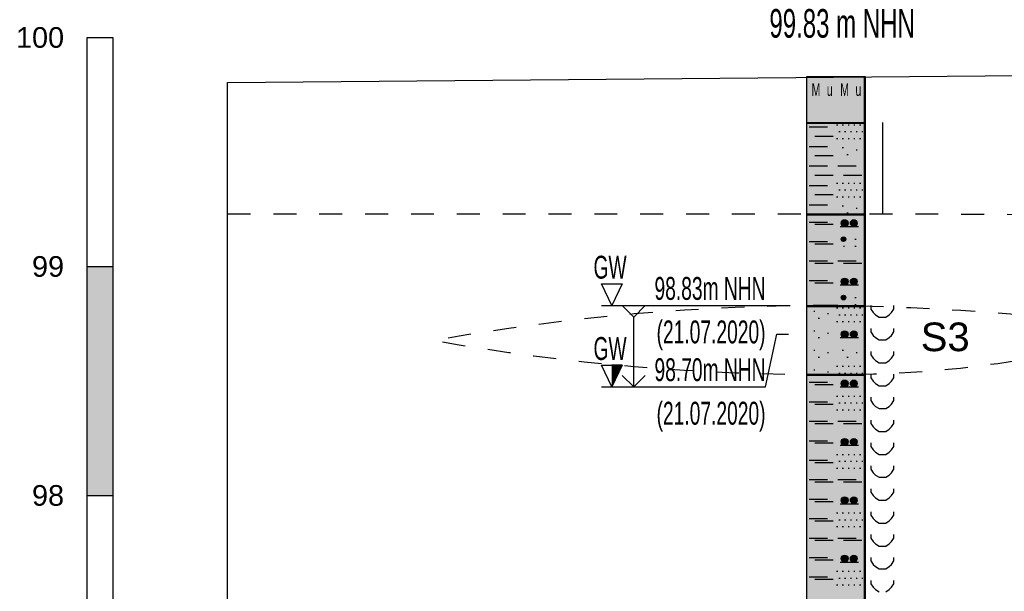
# Model space of a CAD drawing. Header units: metres. Extents: x -17 to 824, y 89 to 134.
# Tile 3 of 80: x -8.91 to -4.61, y 97.58 to 100.08. Entities that reach past the tile are written whole.
import ezdxf
from ezdxf.enums import TextEntityAlignment as Align

# ---------------------------------------------------------------- set-up
doc = ezdxf.new("R2010")
doc.units = ezdxf.units.M
doc.linetypes.add('ACAD_ISO03W100', pattern=[30, 12, -18])
for name, color, linetype in [('BG_GT_DC_RKS', 249, 'Continuous'), ('BG_GT_SCHICHT', 3, 'ACAD_ISO03W100'), ('BG_GT_TE', 6, 'Continuous'), ('BW_KOERP_GESCH', 126, 'Continuous'), ('BW_Z_BEM', 52, 'Continuous'), ('ZZ_LAYOUT', 2, 'Continuous')]:
    doc.layers.add(name, color=color, linetype=linetype)
doc.styles.add('ARI018_V_100', font='arial.ttf', dxfattribs={"height": 0.18})
doc.styles.add('ARI025_V_50', font='arial.ttf', dxfattribs={"height": 0.125})
doc.styles.get("Standard").update_dxf_attribs({"font": 'arial.ttf'})

# ---------------------------------------------------------------- blocks, each defined once
blk = doc.blocks.new('QP1-RKS-1')
for p, q in [((-0.00255, 0), (0.00255, 0)), ((-0.00255, -0.0041), (-0.00255, 0)), ((-0.00255, 0), (0.00245, 0)), ((-0.00255, -0.08), (-0.00255, 0)), ((0.00245, 0), (0.00245, -0.08)), ((0.00255, 0), (0.00255, -0.0041)), ((-0.00255, -0.004), (0.00255, -0.004)), ((-0.00255, -0.0121), (-0.00255, -0.004)), ((0.00255, -0.0041), (-0.00255, -0.0041)), ((0.00005, -0.0042), (0.00015, -0.0042)), ((0.00055, -0.0042), (0.00065, -0.0042)), ((0.00105, -0.0042), (0.00115, -0.0042)), ((0.00155, -0.0042), (0.00165, -0.0042)), ((0.00205, -0.0042), (0.00215, -0.0042)), ((0.00255, -0.004), (0.00255, -0.0121)), ((0.00405, -0.004), (0.00405, -0.012)), ((-0.00235, -0.0044), (-0.00075, -0.0044)), ((0.00025, -0.0048), (0.00035, -0.0048)), ((0.00075, -0.0048), (0.00085, -0.0048)), ((0.00125, -0.0048), (0.00135, -0.0048)), ((0.00175, -0.0048), (0.00185, -0.0048)), ((0.00225, -0.0048), (0.00235, -0.0048)), ((-0.00185, -0.0052), (-0.00025, -0.0052)), ((0.00005, -0.0054), (0.00015, -0.0054)), ((0.00055, -0.0054), (0.00065, -0.0054)), ((0.00105, -0.0054), (0.00115, -0.0054)), ((0.00155, -0.0054), (0.00165, -0.0054)), ((0.00205, -0.0054), (0.00215, -0.0054)), ((-0.00235, -0.0061), (-0.00075, -0.0061)), ((0.00055, -0.0062), (0.00065, -0.0062)), ((0.00095, -0.0068), (0.00105, -0.0068)), ((0.00175, -0.0064), (0.00185, -0.0064)), ((-0.00185, -0.0069), (-0.00025, -0.0069)), ((-0.00235, -0.0078), (-0.00075, -0.0078)), ((0.00015, -0.0078), (0.00175, -0.0078)), ((-0.00185, -0.0086), (-0.00025, -0.0086)), ((0.00005, -0.0093), (0.00015, -0.0093)), ((0.00055, -0.0093), (0.00065, -0.0093)), ((0.00065, -0.0086), (0.00225, -0.0086)), ((0.00105, -0.0093), (0.00115, -0.0093)), ((0.00155, -0.0093), (0.00165, -0.0093)), ((0.00205, -0.0093), (0.00215, -0.0093)), ((-0.00235, -0.0095), (-0.00075, -0.0095)), ((-0.00185, -0.0103), (-0.00025, -0.0103)), ((0.00025, -0.0099), (0.00035, -0.0099)), ((0.00075, -0.0099), (0.00085, -0.0099)), ((0.00125, -0.0099), (0.00135, -0.0099)), ((0.00175, -0.0099), (0.00185, -0.0099)), ((0.00225, -0.0099), (0.00235, -0.0099)), ((0.00005, -0.0105), (0.00015, -0.0105)), ((0.00055, -0.0105), (0.00065, -0.0105)), ((0.00105, -0.0105), (0.00115, -0.0105)), ((0.00155, -0.0105), (0.00165, -0.0105)), ((0.00205, -0.0105), (0.00215, -0.0105)), ((-0.00255, -0.012), (0.00255, -0.012)), ((-0.00255, -0.0201), (-0.00255, -0.012)), ((-0.00235, -0.0112), (-0.00075, -0.0112)), ((0.00055, -0.0113), (0.00065, -0.0113)), ((0.00095, -0.0119), (0.00105, -0.0119)), ((0.00175, -0.0115), (0.00185, -0.0115)), ((0.00255, -0.012), (0.00255, -0.0201)), ((0.00255, -0.0121), (-0.00255, -0.0121)), ((-0.00235, -0.0127), (-0.00075, -0.0127)), ((0.00045, -0.0128), (0.00105, -0.0128)), ((0.000454, -0.01275), (0.001046, -0.01275)), ((0.000454, -0.01285), (0.001046, -0.01285)), ((0.000467, -0.0127), (0.001033, -0.0127)), ((0.00049, -0.01265), (0.00101, -0.01265)), ((0.000526, -0.0126), (0.000974, -0.0126)), ((0.000584, -0.01255), (0.000916, -0.01255)), ((0.00125, -0.0128), (0.00185, -0.0128)), ((0.001254, -0.01275), (0.001846, -0.01275)), ((0.001254, -0.01285), (0.001846, -0.01285)), ((0.001267, -0.0127), (0.001833, -0.0127)), ((0.00129, -0.01265), (0.00181, -0.01265)), ((0.001326, -0.0126), (0.001774, -0.0126)), ((0.001384, -0.01255), (0.001716, -0.01255)), ((-0.00185, -0.0129), (-0.00025, -0.0129)), ((0.00035, -0.0131), (0.00195, -0.0131)), ((0.000467, -0.0129), (0.001033, -0.0129)), ((0.00049, -0.01295), (0.00101, -0.01295)), ((0.000526, -0.013), (0.000974, -0.013)), ((0.000584, -0.01305), (0.000916, -0.01305)), ((0.001267, -0.0129), (0.001833, -0.0129)), ((0.00129, -0.01295), (0.00181, -0.01295)), ((0.001326, -0.013), (0.001774, -0.013)), ((0.001384, -0.01305), (0.001716, -0.01305)), ((-0.00235, -0.0144), (-0.00075, -0.0144)), ((-0.00185, -0.0146), (-0.00025, -0.0146)), ((0.00045, -0.0142), (0.00085, -0.0142)), ((0.000456, -0.01415), (0.000844, -0.01415)), ((0.000456, -0.01425), (0.000844, -0.01425)), ((0.000477, -0.0141), (0.000823, -0.0141)), ((0.000477, -0.0143), (0.000823, -0.0143)), ((0.000518, -0.01405), (0.000782, -0.01405)), ((0.000518, -0.01435), (0.000782, -0.01435)), ((0.00165, -0.0142), (0.00175, -0.0142)), ((0.00065, -0.0148), (0.00075, -0.0148)), ((0.00165, -0.0148), (0.00175, -0.0148)), ((-0.00235, -0.0161), (-0.00075, -0.0161)), ((-0.00185, -0.0163), (-0.00025, -0.0163)), ((0.00015, -0.0161), (0.00175, -0.0161)), ((0.00065, -0.0163), (0.00225, -0.0163)), ((-0.00235, -0.0178), (-0.00075, -0.0178)), ((-0.00185, -0.018), (-0.00025, -0.018)), ((0.00045, -0.0179), (0.00105, -0.0179)), ((0.000454, -0.01785), (0.001046, -0.01785)), ((0.000454, -0.01795), (0.001046, -0.01795)), ((0.000467, -0.0178), (0.001033, -0.0178)), ((0.000467, -0.018), (0.001033, -0.018)), ((0.00049, -0.01775), (0.00101, -0.01775)), ((0.000526, -0.0177), (0.000974, -0.0177)), ((0.000584, -0.01765), (0.000916, -0.01765)), ((0.00125, -0.0179), (0.00185, -0.0179)), ((0.001254, -0.01785), (0.001846, -0.01785)), ((0.001254, -0.01795), (0.001846, -0.01795)), ((0.001267, -0.0178), (0.001833, -0.0178)), ((0.001267, -0.018), (0.001833, -0.018)), ((0.00129, -0.01775), (0.00181, -0.01775)), ((0.001326, -0.0177), (0.001774, -0.0177)), ((0.001384, -0.01765), (0.001716, -0.01765)), ((0.00035, -0.0182), (0.00195, -0.0182)), ((0.00049, -0.01805), (0.00101, -0.01805)), ((0.000526, -0.0181), (0.000974, -0.0181)), ((0.000584, -0.01815), (0.000916, -0.01815)), ((0.00129, -0.01805), (0.00181, -0.01805)), ((0.001326, -0.0181), (0.001774, -0.0181)), ((0.001384, -0.01815), (0.001716, -0.01815)), ((0.00045, -0.0193), (0.00085, -0.0193)), ((0.000456, -0.01925), (0.000844, -0.01925)), ((0.000456, -0.01935), (0.000844, -0.01935)), ((0.000477, -0.0192), (0.000823, -0.0192)), ((0.000477, -0.0194), (0.000823, -0.0194)), ((0.000518, -0.01915), (0.000782, -0.01915)), ((0.000518, -0.01945), (0.000782, -0.01945)), ((0.00165, -0.0193), (0.00175, -0.0193)), ((-0.00255, -0.02), (0.00255, -0.02)), ((-0.00255, -0.0261), (-0.00255, -0.02)), ((0.00255, -0.0201), (-0.00255, -0.0201)), ((-0.00195, -0.0205), (-0.00185, -0.0205)), ((0.00005, -0.0202), (0.00015, -0.0202)), ((0.00055, -0.0202), (0.00065, -0.0202)), ((0.00105, -0.0202), (0.00115, -0.0202)), ((0.00155, -0.0202), (0.00165, -0.0202)), ((0.00165, -0.0199), (0.00175, -0.0199)), ((0.00205, -0.0202), (0.00215, -0.0202)), ((0.00255, -0.02), (0.00255, -0.0261)), ((0.00305, -0.02), (0.00305, -0.0203)), ((0.00305, -0.0203), (0.00325, -0.0206)), ((0.00325, -0.0206), (0.00345, -0.0208)), ((0.00465, -0.0208), (0.00485, -0.0206)), ((0.00485, -0.0206), (0.00505, -0.0203)), ((0.00505, -0.0203), (0.00505, -0.02)), ((-0.00155, -0.0211), (-0.00145, -0.0211)), ((-0.00075, -0.0207), (-0.00065, -0.0207)), ((0.00005, -0.0214), (0.00015, -0.0214)), ((0.00025, -0.0208), (0.00035, -0.0208)), ((0.00055, -0.0214), (0.00065, -0.0214)), ((0.00075, -0.0208), (0.00085, -0.0208)), ((0.00105, -0.0214), (0.00115, -0.0214)), ((0.00125, -0.0208), (0.00135, -0.0208)), ((0.00155, -0.0214), (0.00165, -0.0214)), ((0.00175, -0.0208), (0.00185, -0.0208)), ((0.00205, -0.0214), (0.00215, -0.0214)), ((0.00225, -0.0208), (0.00235, -0.0208)), ((0.00345, -0.0208), (0.00375, -0.021)), ((0.00375, -0.021), (0.00405, -0.021)), ((0.00405, -0.021), (0.00435, -0.021)), ((0.00435, -0.021), (0.00465, -0.0208)), ((-0.00195, -0.0222), (-0.00185, -0.0222)), ((0.000526, -0.0223), (0.000974, -0.0223)), ((0.000584, -0.02225), (0.000916, -0.02225)), ((0.001326, -0.0223), (0.001774, -0.0223)), ((0.001384, -0.02225), (0.001716, -0.02225)), ((0.00305, -0.022), (0.00305, -0.0223)), ((0.00305, -0.0223), (0.00325, -0.0226)), ((0.00485, -0.0226), (0.00505, -0.0223)), ((0.00505, -0.0223), (0.00505, -0.022)), ((-0.00155, -0.0228), (-0.00145, -0.0228)), ((-0.00075, -0.0224), (-0.00065, -0.0224)), ((0.00035, -0.0228), (0.00195, -0.0228)), ((0.00045, -0.0225), (0.00105, -0.0225)), ((0.000454, -0.02245), (0.001046, -0.02245)), ((0.000454, -0.02255), (0.001046, -0.02255)), ((0.000467, -0.0224), (0.001033, -0.0224)), ((0.000467, -0.0226), (0.001033, -0.0226)), ((0.00049, -0.02235), (0.00101, -0.02235)), ((0.00049, -0.02265), (0.00101, -0.02265)), ((0.000526, -0.0227), (0.000974, -0.0227)), ((0.000584, -0.02275), (0.000916, -0.02275)), ((0.00125, -0.0225), (0.00185, -0.0225)), ((0.001254, -0.02245), (0.001846, -0.02245)), ((0.001254, -0.02255), (0.001846, -0.02255)), ((0.001267, -0.0224), (0.001833, -0.0224)), ((0.001267, -0.0226), (0.001833, -0.0226)), ((0.00129, -0.02235), (0.00181, -0.02235)), ((0.00129, -0.02265), (0.00181, -0.02265)), ((0.001326, -0.0227), (0.001774, -0.0227)), ((0.001384, -0.02275), (0.001716, -0.02275)), ((0.00325, -0.0226), (0.00345, -0.0228)), ((0.00345, -0.0228), (0.00375, -0.023)), ((0.00375, -0.023), (0.00405, -0.023)), ((0.00405, -0.023), (0.00435, -0.023)), ((0.00435, -0.023), (0.00465, -0.0228)), ((0.00465, -0.0228), (0.00485, -0.0226)), ((-0.00195, -0.0239), (-0.00185, -0.0239)), ((0.00055, -0.0239), (0.00065, -0.0239)), ((0.00305, -0.024), (0.00305, -0.0243)), ((0.00505, -0.0243), (0.00505, -0.024)), ((-0.00155, -0.0245), (-0.00145, -0.0245)), ((-0.00075, -0.0241), (-0.00065, -0.0241)), ((0.00095, -0.0245), (0.00105, -0.0245)), ((0.00175, -0.0241), (0.00185, -0.0241)), ((0.00305, -0.0243), (0.00325, -0.0246)), ((0.00325, -0.0246), (0.00345, -0.0248)), ((0.00345, -0.0248), (0.00375, -0.025)), ((0.00435, -0.025), (0.00465, -0.0248)), ((0.00465, -0.0248), (0.00485, -0.0246)), ((0.00485, -0.0246), (0.00505, -0.0243)), ((-0.00195, -0.0256), (-0.00185, -0.0256)), ((0.00005, -0.0253), (0.00015, -0.0253)), ((0.00055, -0.0253), (0.00065, -0.0253)), ((0.00105, -0.0253), (0.00115, -0.0253)), ((0.00155, -0.0253), (0.00165, -0.0253)), ((0.00205, -0.0253), (0.00215, -0.0253)), ((0.00375, -0.025), (0.00405, -0.025)), ((0.00405, -0.025), (0.00435, -0.025)), ((-0.00255, -0.026), (0.00255, -0.026)), ((-0.00255, -0.0461), (-0.00255, -0.026)), ((0.00255, -0.0261), (-0.00255, -0.0261)), ((-0.00075, -0.0258), (-0.00065, -0.0258)), ((0.00025, -0.0259), (0.00035, -0.0259)), ((0.000526, -0.0266), (0.000974, -0.0266)), ((0.000584, -0.02655), (0.000916, -0.02655)), ((0.00075, -0.0259), (0.00085, -0.0259)), ((0.00125, -0.0259), (0.00135, -0.0259)), ((0.001326, -0.0266), (0.001774, -0.0266)), ((0.001384, -0.02655), (0.001716, -0.02655)), ((0.00175, -0.0259), (0.00185, -0.0259)), ((0.00225, -0.0259), (0.00235, -0.0259)), ((0.00255, -0.026), (0.00255, -0.0461)), ((0.00305, -0.026), (0.00305, -0.0263)), ((0.00305, -0.0263), (0.00325, -0.0266)), ((0.00325, -0.0266), (0.00345, -0.0268)), ((0.00465, -0.0268), (0.00485, -0.0266)), ((0.00485, -0.0266), (0.00505, -0.0263)), ((0.00505, -0.0263), (0.00505, -0.026)), ((-0.00235, -0.0267), (-0.00075, -0.0267)), ((-0.00185, -0.0269), (-0.00025, -0.0269)), ((0.00035, -0.0271), (0.00195, -0.0271)), ((0.00045, -0.0268), (0.00105, -0.0268)), ((0.000454, -0.02675), (0.001046, -0.02675)), ((0.000454, -0.02685), (0.001046, -0.02685)), ((0.000467, -0.0267), (0.001033, -0.0267)), ((0.000467, -0.0269), (0.001033, -0.0269)), ((0.00049, -0.02665), (0.00101, -0.02665)), ((0.00049, -0.02695), (0.00101, -0.02695)), ((0.000526, -0.027), (0.000974, -0.027)), ((0.000584, -0.02705), (0.000916, -0.02705)), ((0.00125, -0.0268), (0.00185, -0.0268)), ((0.001254, -0.02675), (0.001846, -0.02675)), ((0.001254, -0.02685), (0.001846, -0.02685)), ((0.001267, -0.0267), (0.001833, -0.0267)), ((0.001267, -0.0269), (0.001833, -0.0269)), ((0.00129, -0.02665), (0.00181, -0.02665)), ((0.00129, -0.02695), (0.00181, -0.02695)), ((0.001326, -0.027), (0.001774, -0.027)), ((0.001384, -0.02705), (0.001716, -0.02705)), ((0.00345, -0.0268), (0.00375, -0.027)), ((0.00375, -0.027), (0.00405, -0.027)), ((0.00405, -0.027), (0.00435, -0.027)), ((0.00435, -0.027), (0.00465, -0.0268)), ((0.00005, -0.0279), (0.00015, -0.0279)), ((0.00055, -0.0279), (0.00065, -0.0279)), ((0.00105, -0.0279), (0.00115, -0.0279)), ((0.00155, -0.0279), (0.00165, -0.0279)), ((0.00205, -0.0279), (0.00215, -0.0279)), ((0.00305, -0.028), (0.00305, -0.0283)), ((0.00305, -0.0283), (0.00325, -0.0286)), ((0.00485, -0.0286), (0.00505, -0.0283)), ((0.00505, -0.0283), (0.00505, -0.028)), ((-0.00235, -0.0284), (-0.00075, -0.0284)), ((-0.00185, -0.0286), (-0.00025, -0.0286)), ((0.00005, -0.0291), (0.00015, -0.0291)), ((0.00025, -0.0285), (0.00035, -0.0285)), ((0.00055, -0.0291), (0.00065, -0.0291)), ((0.00075, -0.0285), (0.00085, -0.0285)), ((0.00105, -0.0291), (0.00115, -0.0291)), ((0.00125, -0.0285), (0.00135, -0.0285)), ((0.00155, -0.0291), (0.00165, -0.0291)), ((0.00175, -0.0285), (0.00185, -0.0285)), ((0.00205, -0.0291), (0.00215, -0.0291)), ((0.00225, -0.0285), (0.00235, -0.0285)), ((0.00325, -0.0286), (0.00345, -0.0288)), ((0.00345, -0.0288), (0.00375, -0.029)), ((0.00375, -0.029), (0.00405, -0.029)), ((0.00405, -0.029), (0.00435, -0.029)), ((0.00435, -0.029), (0.00465, -0.0288)), ((0.00465, -0.0288), (0.00485, -0.0286)), ((0.00305, -0.03), (0.00305, -0.0303)), ((0.00505, -0.0303), (0.00505, -0.03)), ((-0.00235, -0.0301), (-0.00075, -0.0301)), ((-0.00185, -0.0303), (-0.00025, -0.0303)), ((0.00015, -0.0301), (0.00175, -0.0301)), ((0.00065, -0.0303), (0.00225, -0.0303)), ((0.00305, -0.0303), (0.00325, -0.0306)), ((0.00325, -0.0306), (0.00345, -0.0308)), ((0.00345, -0.0308), (0.00375, -0.031)), ((0.00435, -0.031), (0.00465, -0.0308)), ((0.00465, -0.0308), (0.00485, -0.0306)), ((0.00485, -0.0306), (0.00505, -0.0303)), ((0.00049, -0.03175), (0.00101, -0.03175)), ((0.000526, -0.0317), (0.000974, -0.0317)), ((0.000584, -0.03165), (0.000916, -0.03165)), ((0.00129, -0.03175), (0.00181, -0.03175)), ((0.001326, -0.0317), (0.001774, -0.0317)), ((0.001384, -0.03165), (0.001716, -0.03165)), ((0.00375, -0.031), (0.00405, -0.031)), ((0.00405, -0.031), (0.00435, -0.031)), ((-0.00235, -0.0318), (-0.00075, -0.0318)), ((-0.00185, -0.032), (-0.00025, -0.032)), ((0.00035, -0.0322), (0.00195, -0.0322)), ((0.00045, -0.0319), (0.00105, -0.0319)), ((0.000454, -0.03185), (0.001046, -0.03185)), ((0.000454, -0.03195), (0.001046, -0.03195)), ((0.000467, -0.0318), (0.001033, -0.0318)), ((0.000467, -0.032), (0.001033, -0.032)), ((0.00049, -0.03205), (0.00101, -0.03205)), ((0.000526, -0.0321), (0.000974, -0.0321)), ((0.000584, -0.03215), (0.000916, -0.03215)), ((0.00125, -0.0319), (0.00185, -0.0319)), ((0.001254, -0.03185), (0.001846, -0.03185)), ((0.001254, -0.03195), (0.001846, -0.03195)), ((0.001267, -0.0318), (0.001833, -0.0318)), ((0.001267, -0.032), (0.001833, -0.032)), ((0.00129, -0.03205), (0.00181, -0.03205)), ((0.001326, -0.0321), (0.001774, -0.0321)), ((0.001384, -0.03215), (0.001716, -0.03215)), ((0.00305, -0.032), (0.00305, -0.0323)), ((0.00305, -0.0323), (0.00325, -0.0326)), ((0.00325, -0.0326), (0.00345, -0.0328)), ((0.00465, -0.0328), (0.00485, -0.0326)), ((0.00485, -0.0326), (0.00505, -0.0323)), ((0.00505, -0.0323), (0.00505, -0.032)), ((-0.00235, -0.0335), (-0.00075, -0.0335)), ((0.00005, -0.033), (0.00015, -0.033)), ((0.00055, -0.033), (0.00065, -0.033)), ((0.00105, -0.033), (0.00115, -0.033)), ((0.00155, -0.033), (0.00165, -0.033)), ((0.00205, -0.033), (0.00215, -0.033)), ((0.00345, -0.0328), (0.00375, -0.033)), ((0.00375, -0.033), (0.00405, -0.033)), ((0.00405, -0.033), (0.00435, -0.033)), ((0.00435, -0.033), (0.00465, -0.0328)), ((-0.00185, -0.0337), (-0.00025, -0.0337)), ((0.00005, -0.0342), (0.00015, -0.0342)), ((0.00025, -0.0336), (0.00035, -0.0336)), ((0.00055, -0.0342), (0.00065, -0.0342)), ((0.00075, -0.0336), (0.00085, -0.0336)), ((0.00105, -0.0342), (0.00115, -0.0342)), ((0.00125, -0.0336), (0.00135, -0.0336)), ((0.00155, -0.0342), (0.00165, -0.0342)), ((0.00175, -0.0336), (0.00185, -0.0336)), ((0.00205, -0.0342), (0.00215, -0.0342)), ((0.00225, -0.0336), (0.00235, -0.0336)), ((0.00305, -0.034), (0.00305, -0.0343)), ((0.00305, -0.0343), (0.00325, -0.0346)), ((0.00485, -0.0346), (0.00505, -0.0343)), ((0.00505, -0.0343), (0.00505, -0.034)), ((-0.00235, -0.0352), (-0.00075, -0.0352)), ((0.00015, -0.0352), (0.00175, -0.0352)), ((0.00325, -0.0346), (0.00345, -0.0348)), ((0.00345, -0.0348), (0.00375, -0.035)), ((0.00375, -0.035), (0.00405, -0.035)), ((0.00405, -0.035), (0.00435, -0.035)), ((0.00435, -0.035), (0.00465, -0.0348)), ((0.00465, -0.0348), (0.00485, -0.0346)), ((-0.00185, -0.0354), (-0.00025, -0.0354)), ((0.00065, -0.0354), (0.00225, -0.0354)), ((0.00305, -0.036), (0.00305, -0.0363)), ((0.00505, -0.0363), (0.00505, -0.036)), ((-0.00235, -0.0369), (-0.00075, -0.0369)), ((0.000467, -0.0369), (0.001033, -0.0369)), ((0.00049, -0.03685), (0.00101, -0.03685)), ((0.000526, -0.0368), (0.000974, -0.0368)), ((0.000584, -0.03675), (0.000916, -0.03675)), ((0.001267, -0.0369), (0.001833, -0.0369)), ((0.00129, -0.03685), (0.00181, -0.03685)), ((0.001326, -0.0368), (0.001774, -0.0368)), ((0.001384, -0.03675), (0.001716, -0.03675)), ((0.00305, -0.0363), (0.00325, -0.0366)), ((0.00325, -0.0366), (0.00345, -0.0368)), ((0.00345, -0.0368), (0.00375, -0.037)), ((0.00435, -0.037), (0.00465, -0.0368)), ((0.00465, -0.0368), (0.00485, -0.0366)), ((0.00485, -0.0366), (0.00505, -0.0363)), ((-0.00185, -0.0371), (-0.00025, -0.0371)), ((0.00035, -0.0373), (0.00195, -0.0373)), ((0.00045, -0.037), (0.00105, -0.037)), ((0.000454, -0.03695), (0.001046, -0.03695)), ((0.000454, -0.03705), (0.001046, -0.03705)), ((0.000467, -0.0371), (0.001033, -0.0371)), ((0.00049, -0.03715), (0.00101, -0.03715)), ((0.000526, -0.0372), (0.000974, -0.0372)), ((0.000584, -0.03725), (0.000916, -0.03725)), ((0.00125, -0.037), (0.00185, -0.037)), ((0.001254, -0.03695), (0.001846, -0.03695)), ((0.001254, -0.03705), (0.001846, -0.03705)), ((0.001267, -0.0371), (0.001833, -0.0371)), ((0.00129, -0.03715), (0.00181, -0.03715)), ((0.001326, -0.0372), (0.001774, -0.0372)), ((0.001384, -0.03725), (0.001716, -0.03725)), ((0.00375, -0.037), (0.00405, -0.037)), ((0.00405, -0.037), (0.00435, -0.037)), ((-0.00235, -0.0386), (-0.00075, -0.0386)), ((0.00005, -0.0381), (0.00015, -0.0381)), ((0.00055, -0.0381), (0.00065, -0.0381)), ((0.00105, -0.0381), (0.00115, -0.0381)), ((0.00155, -0.0381), (0.00165, -0.0381)), ((0.00205, -0.0381), (0.00215, -0.0381)), ((0.00305, -0.038), (0.00305, -0.0383)), ((0.00305, -0.0383), (0.00325, -0.0386)), ((0.00325, -0.0386), (0.00345, -0.0388)), ((0.00465, -0.0388), (0.00485, -0.0386)), ((0.00485, -0.0386), (0.00505, -0.0383)), ((0.00505, -0.0383), (0.00505, -0.038)), ((-0.00185, -0.0388), (-0.00025, -0.0388)), ((0.00005, -0.0393), (0.00015, -0.0393)), ((0.00025, -0.0387), (0.00035, -0.0387)), ((0.00055, -0.0393), (0.00065, -0.0393)), ((0.00075, -0.0387), (0.00085, -0.0387)), ((0.00105, -0.0393), (0.00115, -0.0393)), ((0.00125, -0.0387), (0.00135, -0.0387)), ((0.00155, -0.0393), (0.00165, -0.0393)), ((0.00175, -0.0387), (0.00185, -0.0387)), ((0.00205, -0.0393), (0.00215, -0.0393)), ((0.00225, -0.0387), (0.00235, -0.0387)), ((0.00345, -0.0388), (0.00375, -0.039)), ((0.00375, -0.039), (0.00405, -0.039)), ((0.00405, -0.039), (0.00435, -0.039)), ((0.00435, -0.039), (0.00465, -0.0388)), ((-0.00235, -0.0403), (-0.00075, -0.0403)), ((0.00015, -0.0403), (0.00175, -0.0403)), ((0.00305, -0.04), (0.00305, -0.0403)), ((0.00305, -0.0403), (0.00325, -0.0406)), ((0.00485, -0.0406), (0.00505, -0.0403)), ((0.00505, -0.0403), (0.00505, -0.04)), ((-0.00185, -0.0405), (-0.00025, -0.0405)), ((0.00065, -0.0405), (0.00225, -0.0405)), ((0.00325, -0.0406), (0.00345, -0.0408)), ((0.00345, -0.0408), (0.00375, -0.041)), ((0.00375, -0.041), (0.00405, -0.041)), ((0.00405, -0.041), (0.00435, -0.041)), ((0.00435, -0.041), (0.00465, -0.0408)), ((0.00465, -0.0408), (0.00485, -0.0406)), ((-0.00235, -0.042), (-0.00075, -0.042)), ((0.000454, -0.04205), (0.001046, -0.04205)), ((0.000467, -0.042), (0.001033, -0.042)), ((0.00049, -0.04195), (0.00101, -0.04195)), ((0.000526, -0.0419), (0.000974, -0.0419)), ((0.000584, -0.04185), (0.000916, -0.04185)), ((0.001254, -0.04205), (0.001846, -0.04205)), ((0.001267, -0.042), (0.001833, -0.042)), ((0.00129, -0.04195), (0.00181, -0.04195)), ((0.001326, -0.0419), (0.001774, -0.0419)), ((0.001384, -0.04185), (0.001716, -0.04185)), ((0.00305, -0.042), (0.00305, -0.0423)), ((0.00505, -0.0423), (0.00505, -0.042)), ((-0.00185, -0.0422), (-0.00025, -0.0422)), ((0.00035, -0.0424), (0.00195, -0.0424)), ((0.00045, -0.0421), (0.00105, -0.0421)), ((0.000454, -0.04215), (0.001046, -0.04215)), ((0.000467, -0.0422), (0.001033, -0.0422)), ((0.00049, -0.04225), (0.00101, -0.04225)), ((0.000526, -0.0423), (0.000974, -0.0423)), ((0.000584, -0.04235), (0.000916, -0.04235)), ((0.00125, -0.0421), (0.00185, -0.0421)), ((0.001254, -0.04215), (0.001846, -0.04215)), ((0.001267, -0.0422), (0.001833, -0.0422)), ((0.00129, -0.04225), (0.00181, -0.04225)), ((0.001326, -0.0423), (0.001774, -0.0423)), ((0.001384, -0.04235), (0.001716, -0.04235)), ((0.00305, -0.0423), (0.00325, -0.0426)), ((0.00325, -0.0426), (0.00345, -0.0428)), ((0.00345, -0.0428), (0.00375, -0.043)), ((0.00435, -0.043), (0.00465, -0.0428)), ((0.00465, -0.0428), (0.00485, -0.0426)), ((0.00485, -0.0426), (0.00505, -0.0423)), ((-0.00235, -0.0437), (-0.00075, -0.0437)), ((0.00005, -0.0432), (0.00015, -0.0432)), ((0.00025, -0.0438), (0.00035, -0.0438)), ((0.00055, -0.0432), (0.00065, -0.0432)), ((0.00075, -0.0438), (0.00085, -0.0438)), ((0.00105, -0.0432), (0.00115, -0.0432)), ((0.00125, -0.0438), (0.00135, -0.0438)), ((0.00155, -0.0432), (0.00165, -0.0432)), ((0.00175, -0.0438), (0.00185, -0.0438)), ((0.00205, -0.0432), (0.00215, -0.0432)), ((0.00225, -0.0438), (0.00235, -0.0438)), ((0.00375, -0.043), (0.00405, -0.043)), ((0.00405, -0.043), (0.00435, -0.043)), ((-0.00185, -0.0439), (-0.00025, -0.0439)), ((0.00005, -0.0444), (0.00015, -0.0444)), ((0.00055, -0.0444), (0.00065, -0.0444)), ((0.00105, -0.0444), (0.00115, -0.0444)), ((0.00155, -0.0444), (0.00165, -0.0444)), ((0.00205, -0.0444), (0.00215, -0.0444)), ((0.00305, -0.044), (0.00305, -0.0443)), ((0.00305, -0.0443), (0.00325, -0.0446)), ((0.00325, -0.0446), (0.00345, -0.0448)), ((0.00465, -0.0448), (0.00485, -0.0446)), ((0.00485, -0.0446), (0.00505, -0.0443)), ((0.00505, -0.0443), (0.00505, -0.044)), ((0.00345, -0.0448), (0.00375, -0.045)), ((0.00435, -0.045), (0.00465, -0.0448))]:
    blk.add_line(p, q)
at = {"color": 160}
for p, q in [((-0.01955, -0.02), (-0.02045, -0.0181)), ((-0.02045, -0.0181), (-0.01865, -0.0181)), ((-0.01865, -0.0181), (-0.01955, -0.02)), ((-0.02045, -0.02), (-0.00415, -0.02)), ((-0.01765, -0.021), (-0.01865, -0.02)), ((-0.01665, -0.02), (-0.01765, -0.021)), ((-0.01765, -0.0271), (-0.01765, -0.021)), ((-0.00615, -0.0271), (-0.00515, -0.0225)), ((-0.00515, -0.0225), (-0.00415, -0.0225)), ((-0.01955, -0.0271), (-0.02045, -0.0252)), ((-0.02045, -0.0252), (-0.01865, -0.0252)), ((-0.01865, -0.0252), (-0.01955, -0.0271)), ((-0.01865, -0.0252), (-0.01955, -0.0252)), ((-0.018674, -0.02525), (-0.01955, -0.02525)), ((-0.018697, -0.0253), (-0.01955, -0.0253)), ((-0.018721, -0.02535), (-0.01955, -0.02535)), ((-0.018745, -0.0254), (-0.01955, -0.0254)), ((-0.018768, -0.02545), (-0.01955, -0.02545)), ((-0.018792, -0.0255), (-0.01955, -0.0255)), ((-0.018816, -0.02555), (-0.01955, -0.02555)), ((-0.018839, -0.0256), (-0.01955, -0.0256)), ((-0.018863, -0.02565), (-0.01955, -0.02565)), ((-0.018887, -0.0257), (-0.01955, -0.0257)), ((-0.018911, -0.02575), (-0.01955, -0.02575)), ((-0.018934, -0.0258), (-0.01955, -0.0258)), ((-0.018958, -0.02585), (-0.01955, -0.02585)), ((-0.018982, -0.0259), (-0.01955, -0.0259)), ((-0.019005, -0.02595), (-0.01955, -0.02595)), ((-0.019029, -0.026), (-0.01955, -0.026)), ((-0.019053, -0.02605), (-0.01955, -0.02605)), ((-0.019076, -0.0261), (-0.01955, -0.0261)), ((-0.0191, -0.02615), (-0.01955, -0.02615)), ((-0.019124, -0.0262), (-0.01955, -0.0262)), ((-0.019147, -0.02625), (-0.01955, -0.02625)), ((-0.019171, -0.0263), (-0.01955, -0.0263)), ((-0.019195, -0.02635), (-0.01955, -0.02635)), ((-0.019218, -0.0264), (-0.01955, -0.0264)), ((-0.019242, -0.02645), (-0.01955, -0.02645)), ((-0.019266, -0.0265), (-0.01955, -0.0265)), ((-0.019289, -0.02655), (-0.01955, -0.02655)), ((-0.019313, -0.0266), (-0.01955, -0.0266)), ((-0.01765, -0.0271), (-0.01865, -0.0261)), ((-0.01665, -0.0261), (-0.01765, -0.0271)), ((-0.02045, -0.0271), (-0.00615, -0.0271)), ((-0.019337, -0.02665), (-0.01955, -0.02665)), ((-0.019361, -0.0267), (-0.01955, -0.0267)), ((-0.019384, -0.02675), (-0.01955, -0.02675)), ((-0.019408, -0.0268), (-0.01955, -0.0268)), ((-0.019432, -0.02685), (-0.01955, -0.02685)), ((-0.019455, -0.0269), (-0.01955, -0.0269)), ((-0.019479, -0.02695), (-0.01955, -0.02695)), ((-0.019503, -0.027), (-0.01955, -0.027)), ((-0.019526, -0.02705), (-0.01955, -0.02705))]:
    blk.add_line(p, q, dxfattribs=at)
for centre, radius in [((0.00075, -0.0128), 0.0003), ((0.00155, -0.0128), 0.0003), ((0.00065, -0.0142), 0.0002), ((0.00075, -0.0179), 0.0003), ((0.00155, -0.0179), 0.0003), ((0.00065, -0.0193), 0.0002), ((0.00075, -0.0225), 0.0003), ((0.00155, -0.0225), 0.0003), ((0.00075, -0.0268), 0.0003), ((0.00155, -0.0268), 0.0003), ((0.00075, -0.0319), 0.0003), ((0.00155, -0.0319), 0.0003), ((0.00075, -0.037), 0.0003), ((0.00155, -0.037), 0.0003), ((0.00075, -0.0421), 0.0003), ((0.00155, -0.0421), 0.0003)]:
    blk.add_circle(centre, radius)
at = {"color": 30}
blk.add_solid([(-0.00255, 0), (0.00255, 0), (-0.00255, -0.0041), (0.00255, -0.0041)], dxfattribs=at)
at = {"color": 191}
blk.add_solid([(-0.00255, -0.004), (0.00255, -0.004), (-0.00255, -0.0121), (0.00255, -0.0121)], dxfattribs=at)
at = {"color": 15}
for points in [[(-0.00255, -0.012), (0.00255, -0.012), (-0.00255, -0.0201), (0.00255, -0.0201)], [(-0.00255, -0.026), (0.00255, -0.026), (-0.00255, -0.0461), (0.00255, -0.0461)]]:
    blk.add_solid(points, dxfattribs=at)
at = {"color": 33}
blk.add_solid([(-0.00255, -0.02), (0.00255, -0.02), (-0.00255, -0.0261), (0.00255, -0.0261)], dxfattribs=at)
at = {"width": 0.6}
blk.add_text('  99.83 m NHN', height=0.0025, dxfattribs=at).set_placement((-0.00005, 0.0034), align=Align.CENTER)
for s, p in [('M', (-0.00175, -0.0006)), ('M', (0.00075, -0.0006)), ('u', (-0.00055, -0.0006)), ('u', (0.00195, -0.0006))]:
    blk.add_text(s, height=0.001083, dxfattribs=at).set_placement(p, align=Align.TOP_CENTER)
at = {"color": 160, "width": 0.6}
for s, p in [('GW', (-0.018271, -0.017649)), ('98.83m NHN', (-0.00615, -0.0195)), ('(21.07.2020)', (-0.00615, -0.0233)), ('GW', (-0.018271, -0.024749)), ('98.70m NHN', (-0.00615, -0.0266)), ('(21.07.2020)', (-0.00615, -0.0304))]:
    blk.add_text(s, height=0.002, dxfattribs=at).set_placement(p, align=Align.RIGHT)

msp = doc.modelspace()

# ---------------------------------------------------------------- hatches: boundary and pattern name
at = {"layer": 'ZZ_LAYOUT'}
h = msp.add_hatch(color=249, dxfattribs=at)
h.dxf.hatch_style = 1
h.paths.add_polyline_path([(-8.5, 99.001), (-8.6125, 99.001), (-8.6125, 98.001), (-8.5, 98.001)])

# ---------------------------------------------------------------- linework, layer by layer
at = {"layer": 'BG_GT_SCHICHT', "ltscale": 0.005, "flags": 128}
msp.add_lwpolyline([(-8, 99.23), (-5.346, 99.23, -0.011924), (-1.9928, 99.1617, 0.00579), (-1.4501, 99.144, 0.00579)], format="xyb", dxfattribs=at)
msp.add_lwpolyline([(-5.346, 98.83, 0.04529), (-7.0992, 98.6775, 0.045312), (-5.346, 98.53, 0.045822), (-4.4793, 98.6037, -0.045822), (-3.6126, 98.6775, 0.034349)], format="xyb", close=True, dxfattribs=at)
at = {"layer": 'BW_KOERP_GESCH'}
msp.add_lwpolyline([(-8, 99.8041), (-2.878, 99.85), (-2.298, 99.681), (-0.875, 99.139), (0.095, 99.151), (1.804, 99.915), (2.216, 99.857), (8, 99.8072)], dxfattribs=at)
at = {"layer": 'BW_Z_BEM'}
msp.add_lwpolyline([(-8, 94.0005), (-8, 99.8041)], dxfattribs=at)
at = {"layer": 'ZZ_LAYOUT', "color": 249}
for p, q in [((-8.6125, 95.001), (-8.6125, 100.001)), ((-8.6125, 100.001), (-8.5, 100.001)), ((-8.5, 100.001), (-8.5, 95.001)), ((-8.6125, 99.001), (-8.5, 99.001)), ((-8.6125, 98.001), (-8.5, 98.001))]:
    msp.add_line(p, q, dxfattribs=at)

# ---------------------------------------------------------------- block references
at = {"layer": 'BG_GT_DC_RKS', "xscale": 50, "yscale": 50, "zscale": 50}
msp.add_blockref('QP1-RKS-1', (-5.346, 99.83), dxfattribs=at)

# ---------------------------------------------------------------- texts
at = {"layer": 'BG_GT_TE', "insert": (-4.8697, 98.6926), "char_height": 0.125, "attachment_point": 5, "style": 'ARI025_V_50'}
msp.add_mtext_dynamic_manual_height_columns('S3', width=0.206912, gutter_width=0.625, heights=[0], dxfattribs=at)
at = {"layer": 'ZZ_LAYOUT', "color": 249, "style": 'ARI018_V_100'}
for s, p in [('100', (-8.7134, 100.001)), ('99', (-8.7134, 99.001)), ('98', (-8.7134, 98.001))]:
    msp.add_text(s, height=0.09, dxfattribs=at).set_placement(p, align=Align.MIDDLE_RIGHT)

doc.saveas('drawing.dxf')
